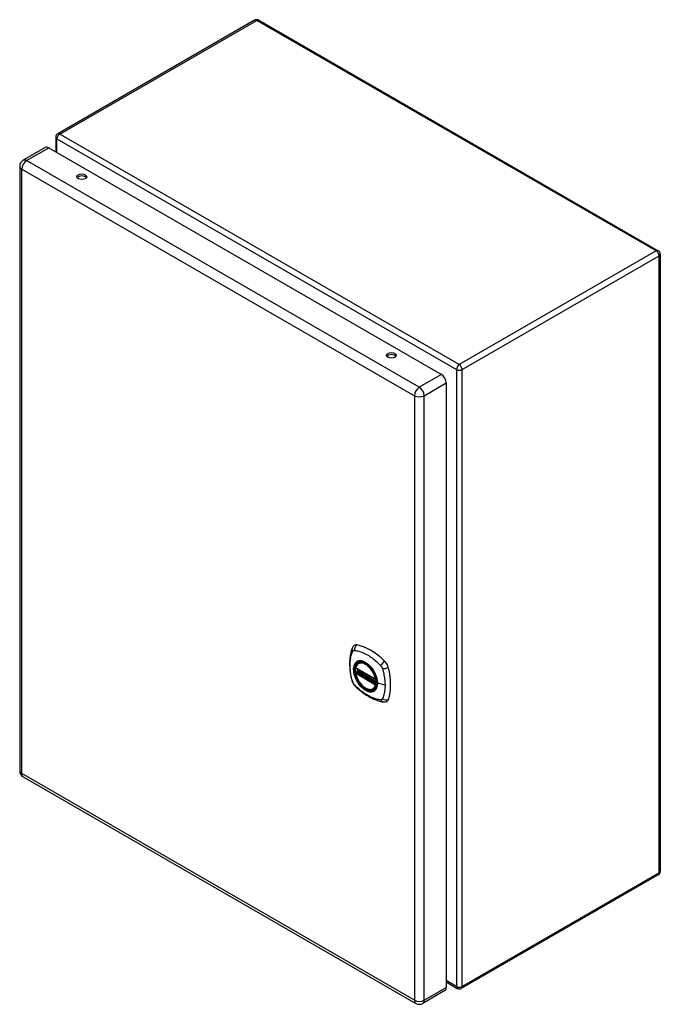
# Model space of a CAD drawing. Header units: inches. Extents: x 71 to 84.4, y 23 to 43.7.
import ezdxf

# ---------------------------------------------------------------- set-up
doc = ezdxf.new("R2010")
doc.units = ezdxf.units.IN
doc.header["$MEASUREMENT"] = 0
doc.layers.add('Visible Edges(ANSI)', color=7, linetype='Continuous', lineweight=25)
doc.layers.add('Visible Tangent Edges(ANSI)', color=7, linetype='Continuous', lineweight=25)

msp = doc.modelspace()

# ---------------------------------------------------------------- linework, layer by layer
at = {"layer": 'Visible Edges(ANSI)'}
for p, q in [((75.874, 43.658), (71.751, 41.277)), ((75.958, 43.658), (84.325, 38.828)), ((71.709, 41.205), (71.709, 40.9)), ((71.49, 40.991), (71.027, 40.724)), ((71.563, 40.984), (79.784, 36.237)), ((70.954, 40.597), (70.954, 27.933)), ((84.367, 38.755), (84.367, 25.828)), ((79.887, 36.059), (79.887, 23.394)), ((78.049, 30.19), (78.06, 30.196)), ((77.993, 30.086), (78.407, 29.847)), ((77.993, 29.99), (78.007, 29.998)), ((78.012, 30.01), (78.012, 30.012)), ((78.018, 30.024), (78.058, 30.048)), ((78.362, 29.648), (78.373, 29.654)), ((71.027, 27.806), (79.248, 23.06)), ((84.325, 25.756), (80.201, 23.375)), ((79.857, 23.327), (79.394, 23.06)), ((79.887, 23.508), (80.117, 23.375))]:
    msp.add_line(p, q, dxfattribs=at)
at = {"layer": 'Visible Edges(ANSI)', "flags": 128}
for points in [[(77.953, 30.555), (77.94, 30.542), (77.93, 30.528), (77.922, 30.513), (77.915, 30.499)], [(77.915, 30.499), (77.908, 30.478), (77.901, 30.458), (77.896, 30.439), (77.891, 30.421), (77.887, 30.402), (77.883, 30.383), (77.875, 30.343), (77.87, 30.302), (77.866, 30.261), (77.863, 30.218), (77.863, 30.175), (77.863, 30.132), (77.866, 30.088), (77.87, 30.043), (77.875, 29.999), (77.882, 29.953), (77.89, 29.908), (77.9, 29.862), (77.906, 29.839), (77.909, 29.827), (77.912, 29.813)], [(77.987, 30.099), (77.991, 30.114), (77.997, 30.128), (78.003, 30.141), (78.01, 30.153), (78.018, 30.164), (78.028, 30.174), (78.038, 30.182), (78.049, 30.19)], [(78.362, 29.648), (78.351, 29.642), (78.338, 29.637), (78.326, 29.634), (78.312, 29.632), (78.299, 29.632), (78.285, 29.633), (78.271, 29.635), (78.256, 29.638), (78.242, 29.643), (78.227, 29.649), (78.212, 29.656), (78.198, 29.664), (78.183, 29.673), (78.169, 29.683), (78.154, 29.694), (78.14, 29.706), (78.126, 29.719), (78.113, 29.733), (78.1, 29.748), (78.087, 29.763), (78.075, 29.779), (78.063, 29.796), (78.052, 29.813), (78.042, 29.831), (78.032, 29.848), (78.023, 29.867), (78.015, 29.885), (78.008, 29.904), (78.001, 29.922), (77.996, 29.941), (77.991, 29.96), (77.987, 29.978)], [(78.007, 29.998), (78.009, 30), (78.011, 30.003), (78.012, 30.007), (78.012, 30.01)], [(78.302, 30.11), (78.32, 30.087), (78.338, 30.064), (78.355, 30.039), (78.37, 30.014), (78.385, 29.988), (78.398, 29.961), (78.409, 29.934), (78.419, 29.906)], [(77.912, 29.813), (77.917, 29.8), (77.922, 29.787), (77.928, 29.774), (77.934, 29.762), (77.942, 29.75), (77.95, 29.739), (77.958, 29.728), (77.968, 29.717)], [(77.968, 29.717), (77.978, 29.707), (77.987, 29.698), (78.004, 29.681), (78.039, 29.651), (78.074, 29.621), (78.11, 29.592), (78.146, 29.565), (78.182, 29.54), (78.219, 29.516), (78.257, 29.493), (78.294, 29.472), (78.332, 29.453), (78.37, 29.436), (78.408, 29.42), (78.446, 29.407), (78.485, 29.395), (78.523, 29.385), (78.542, 29.381), (78.552, 29.379), (78.563, 29.377)], [(78.563, 29.377), (78.579, 29.375), (78.595, 29.375), (78.613, 29.377), (78.631, 29.382)]]:
    msp.add_lwpolyline(points, dxfattribs=at)
at = {"layer": 'Visible Edges(ANSI)'}
for centre, radius, start, end in [((75.916, 43.585), 0.084, 60, 120), ((71.793, 41.205), 0.084, 120, 180), ((71.1, 40.597), 0.146, 120, 180), ((84.283, 38.755), 0.084, 0, 60), ((77.999, 30.096), 0.0118, 166.5554, 240), ((77.999, 29.98), 0.0118, 120, 190.611), ((78.024, 30.014), 0.0118, 120, 187.8283), ((78.413, 29.857), 0.0118, 240, 282.6344), ((71.1, 27.933), 0.146, 180, 240), ((84.283, 25.828), 0.084, 300, 0), ((80.159, 23.447), 0.084, 240, 300), ((79.321, 23.186), 0.146, 240, 300)]:
    msp.add_arc(centre, radius, start, end, dxfattribs=at)
for centre, major_axis, start_param, end_param in [((71.563, 40.864), (-0.073, 0.126), 5.497787, 6.283185), ((72.255, 40.337), (0.102, 0), 0.378178, 2.763414), ((78.738, 36.594), (0.102, 0), 0.378178, 2.763414), ((79.784, 36.118), (0.073, -0.126), 0.785398, 2.356194), ((78.052, 30.409), (-0.089, 0.153), 5.825423, 6.408181), ((78.303, 29.412), (-0.64, 1.108), 5.170151, 5.825423), ((78.198, 29.914), (0.157, -0.273), 2.363977, 7.060801), ((78.554, 30.12), (0.089, -0.153), 1.113034, 2.028558), ((77.816, 30.256), (-0.64, 1.108), 3.599355, 4.254627), ((78.554, 29.54), (0.089, -0.153), 6.158189, 6.740947), ((79.784, 23.453), (0.073, -0.126), 0, 0.785398)]:
    msp.add_ellipse(centre, major_axis=major_axis, ratio=0.57735, start_param=start_param, end_param=end_param, dxfattribs=at)
for centre, major_axis in [((72.255, 40.38), (0.102, 0)), ((78.738, 36.637), (0.102, 0)), ((78.195, 29.912), (-0.16, 0.277))]:
    msp.add_ellipse(centre, major_axis=major_axis, ratio=0.57735, dxfattribs=at)
at = {"layer": 'Visible Tangent Edges(ANSI)'}
for p, q in [((71.793, 41.273), (75.916, 43.654)), ((84.283, 38.824), (75.916, 43.654)), ((80.159, 36.443), (71.793, 41.273)), ((71.733, 41.17), (80.1, 36.34)), ((71.733, 40.885), (71.733, 41.17)), ((71.1, 40.717), (71.563, 40.984)), ((79.321, 35.97), (71.1, 40.717)), ((70.997, 40.538), (79.218, 35.792)), ((70.997, 27.873), (70.997, 40.538)), ((84.283, 38.824), (80.159, 36.443)), ((80.218, 36.34), (84.342, 38.721)), ((84.342, 25.794), (84.342, 38.721)), ((78.683, 36.588), (78.652, 36.605)), ((80.1, 36.34), (80.1, 23.413)), ((80.218, 23.413), (80.218, 36.34)), ((79.784, 36.237), (79.321, 35.97)), ((79.425, 35.792), (79.887, 36.059)), ((79.218, 35.792), (79.218, 23.127)), ((79.425, 23.127), (79.425, 35.792)), ((78.404, 29.852), (77.99, 30.091)), ((77.99, 29.975), (78.404, 29.736)), ((77.999, 29.99), (78.01, 29.996)), ((78.413, 29.751), (77.999, 29.99)), ((78.01, 29.996), (78.42, 29.76)), ((78.421, 29.777), (78.018, 30.009)), ((78.024, 30.024), (78.062, 30.046)), ((78.421, 29.794), (78.024, 30.024)), ((78.419, 29.755), (78.413, 29.751)), ((78.603, 29.726), (78.446, 29.766)), ((79.218, 23.127), (70.997, 27.873)), ((84.342, 25.794), (80.218, 23.413)), ((80.1, 23.413), (79.887, 23.536)), ((79.425, 23.127), (79.887, 23.394))]:
    msp.add_line(p, q, dxfattribs=at)
at = {"layer": 'Visible Tangent Edges(ANSI)', "flags": 128}
for points in [[(77.926, 29.799), (77.916, 29.832), (77.909, 29.862), (77.902, 29.891), (77.896, 29.921), (77.891, 29.95), (77.886, 29.979), (77.882, 30.008), (77.879, 30.037), (77.876, 30.065), (77.874, 30.093), (77.873, 30.121), (77.873, 30.148), (77.873, 30.175), (77.874, 30.201), (77.876, 30.227), (77.878, 30.252), (77.882, 30.276), (77.886, 30.3), (77.891, 30.324), (77.896, 30.347), (77.902, 30.369), (77.909, 30.391), (77.916, 30.412), (77.926, 30.433)], [(77.926, 30.433), (77.927, 30.435), (77.928, 30.437), (77.929, 30.438), (77.93, 30.44), (77.931, 30.441), (77.932, 30.443), (77.934, 30.444), (77.935, 30.445), (77.936, 30.447), (77.938, 30.448), (77.939, 30.449), (77.941, 30.45), (77.942, 30.45), (77.944, 30.451), (77.946, 30.452), (77.947, 30.452), (77.949, 30.453), (77.951, 30.453), (77.953, 30.454), (77.954, 30.454), (77.956, 30.454), (77.958, 30.454), (77.96, 30.454), (77.962, 30.454)], [(77.962, 30.454), (77.986, 30.452), (78.008, 30.448), (78.03, 30.443), (78.053, 30.437), (78.075, 30.431), (78.098, 30.423), (78.121, 30.415), (78.144, 30.406), (78.168, 30.395), (78.191, 30.384), (78.214, 30.372), (78.238, 30.359), (78.261, 30.345), (78.284, 30.33), (78.308, 30.315), (78.331, 30.298), (78.354, 30.281), (78.376, 30.263), (78.399, 30.244), (78.422, 30.224), (78.444, 30.204), (78.466, 30.183), (78.488, 30.162), (78.512, 30.137)], [(78, 30.21), (77.991, 30.202), (77.982, 30.193), (77.975, 30.183), (77.968, 30.172), (77.962, 30.16), (77.957, 30.148), (77.952, 30.134), (77.948, 30.12), (77.945, 30.105), (77.943, 30.09), (77.942, 30.074), (77.942, 30.057), (77.942, 30.04), (77.943, 30.023), (77.945, 30.005), (77.948, 29.987), (77.952, 29.969), (77.957, 29.95), (77.962, 29.931), (77.968, 29.912), (77.975, 29.894), (77.982, 29.875), (77.991, 29.856), (78, 29.838)], [(78.443, 29.768), (78.438, 29.71), (78.421, 29.661), (78.393, 29.624), (78.357, 29.6), (78.313, 29.591), (78.264, 29.596), (78.211, 29.616), (78.157, 29.649), (78.106, 29.695), (78.058, 29.75), (78.017, 29.813), (77.984, 29.88), (77.96, 29.949), (77.948, 30.016), (77.946, 30.079), (77.956, 30.134), (77.977, 30.178), (78.008, 30.211), (78.047, 30.229), (78.094, 30.233), (78.145, 30.223), (78.198, 30.197), (78.251, 30.159), (78.302, 30.11)], [(78.033, 30.229), (78.031, 30.228), (78.03, 30.228), (78.028, 30.227), (78.027, 30.226), (78.025, 30.226), (78.024, 30.225), (78.022, 30.224), (78.021, 30.224), (78.02, 30.223), (78.018, 30.222), (78.017, 30.221), (78.015, 30.221), (78.014, 30.22), (78.013, 30.219), (78.011, 30.218), (78.01, 30.217), (78.009, 30.216), (78.007, 30.215), (78.006, 30.215), (78.005, 30.214), (78.003, 30.213), (78.002, 30.212), (78.001, 30.211), (78, 30.21)], [(78.355, 30.043), (78.343, 30.06), (78.331, 30.076), (78.319, 30.092), (78.306, 30.108), (78.293, 30.122), (78.279, 30.136), (78.266, 30.15), (78.252, 30.162), (78.237, 30.174), (78.223, 30.184), (78.209, 30.194), (78.194, 30.203), (78.179, 30.211), (78.165, 30.218), (78.15, 30.224), (78.136, 30.229), (78.122, 30.233), (78.108, 30.235), (78.095, 30.237), (78.081, 30.237), (78.069, 30.237), (78.056, 30.235), (78.044, 30.233), (78.033, 30.229)], [(78.512, 30.137), (78.513, 30.136), (78.514, 30.135), (78.515, 30.134), (78.515, 30.133), (78.516, 30.132), (78.517, 30.13), (78.518, 30.129), (78.519, 30.128), (78.52, 30.127), (78.521, 30.126), (78.522, 30.124), (78.523, 30.123), (78.524, 30.122), (78.525, 30.121), (78.526, 30.119), (78.526, 30.118), (78.527, 30.117), (78.528, 30.116), (78.529, 30.114), (78.53, 30.113), (78.531, 30.112), (78.531, 30.11), (78.532, 30.109), (78.533, 30.108)], [(78.007, 29.998), (78.007, 29.998), (78.006, 29.998), (78.006, 29.998), (78.006, 29.998), (78.006, 29.998), (78.006, 29.998), (78.006, 29.998), (78.006, 29.998), (78.006, 29.998), (78.006, 29.998), (78.006, 29.998), (78.006, 29.998), (78.006, 29.998), (78.006, 29.998), (78.006, 29.998), (78.006, 29.998), (78.006, 29.998), (78.006, 29.998), (78.006, 29.998), (78.006, 29.998), (78.006, 29.998), (78.006, 29.998), (78.006, 29.998), (78.006, 29.998)], [(78.006, 29.998), (78.006, 29.998), (78.006, 29.998), (78.006, 29.998), (78.006, 29.998), (78.006, 29.998), (78.006, 29.998), (78.006, 29.998), (78.006, 29.998), (78.006, 29.998), (78.007, 29.998), (78.007, 29.998), (78.007, 29.998), (78.007, 29.998), (78.007, 29.998), (78.007, 29.998), (78.007, 29.997), (78.007, 29.997), (78.007, 29.997), (78.008, 29.997), (78.008, 29.997), (78.008, 29.997), (78.008, 29.997), (78.008, 29.997), (78.008, 29.997)], [(78.008, 29.997), (78.009, 29.997), (78.009, 29.997), (78.009, 29.997), (78.009, 29.997), (78.009, 29.997), (78.009, 29.997), (78.009, 29.997), (78.009, 29.997), (78.009, 29.997), (78.009, 29.997), (78.009, 29.997), (78.009, 29.997), (78.009, 29.997), (78.009, 29.997), (78.009, 29.997), (78.009, 29.997), (78.01, 29.997), (78.01, 29.996), (78.01, 29.996), (78.01, 29.996), (78.01, 29.996), (78.01, 29.996), (78.01, 29.996), (78.01, 29.996)], [(78.012, 30.011), (78.012, 30.011), (78.012, 30.011), (78.012, 30.011), (78.012, 30.011), (78.012, 30.011), (78.012, 30.011), (78.012, 30.011), (78.012, 30.011), (78.012, 30.011), (78.012, 30.011), (78.012, 30.011), (78.012, 30.011), (78.012, 30.011), (78.012, 30.011), (78.012, 30.011), (78.012, 30.01), (78.012, 30.01), (78.012, 30.01), (78.012, 30.01), (78.012, 30.01), (78.012, 30.01), (78.012, 30.01), (78.012, 30.01), (78.012, 30.01)], [(78.015, 30.011), (78.015, 30.011), (78.015, 30.011), (78.015, 30.011), (78.015, 30.011), (78.014, 30.011), (78.014, 30.011), (78.014, 30.011), (78.014, 30.011), (78.014, 30.011), (78.014, 30.011), (78.013, 30.011), (78.013, 30.011), (78.013, 30.011), (78.013, 30.011), (78.013, 30.011), (78.013, 30.011), (78.013, 30.011), (78.013, 30.011), (78.013, 30.011), (78.012, 30.011), (78.012, 30.011), (78.012, 30.011), (78.012, 30.011), (78.012, 30.011)], [(78.018, 30.009), (78.018, 30.009), (78.018, 30.009), (78.018, 30.009), (78.018, 30.009), (78.018, 30.009), (78.017, 30.01), (78.017, 30.01), (78.017, 30.01), (78.017, 30.01), (78.017, 30.01), (78.017, 30.01), (78.017, 30.01), (78.017, 30.01), (78.016, 30.01), (78.016, 30.01), (78.016, 30.01), (78.016, 30.01), (78.016, 30.01), (78.016, 30.01), (78.016, 30.01), (78.016, 30.01), (78.016, 30.011), (78.015, 30.011), (78.015, 30.011)], [(78.388, 29.985), (78.387, 29.988), (78.385, 29.99), (78.384, 29.993), (78.383, 29.995), (78.381, 29.998), (78.38, 30), (78.379, 30.003), (78.377, 30.005), (78.376, 30.007), (78.375, 30.01), (78.373, 30.012), (78.372, 30.015), (78.371, 30.017), (78.369, 30.019), (78.368, 30.022), (78.366, 30.024), (78.365, 30.027), (78.363, 30.029), (78.362, 30.031), (78.361, 30.034), (78.359, 30.036), (78.358, 30.038), (78.356, 30.041), (78.355, 30.043)], [(78.446, 29.766), (78.446, 29.775), (78.446, 29.783), (78.445, 29.792), (78.445, 29.801), (78.444, 29.81), (78.442, 29.819), (78.441, 29.828), (78.44, 29.837), (78.438, 29.846), (78.436, 29.855), (78.434, 29.864), (78.431, 29.874), (78.429, 29.883), (78.426, 29.892), (78.423, 29.902), (78.42, 29.911), (78.416, 29.92), (78.413, 29.93), (78.409, 29.939), (78.405, 29.949), (78.401, 29.958), (78.397, 29.967), (78.392, 29.976), (78.388, 29.985)], [(78.533, 30.108), (78.534, 30.106), (78.535, 30.105), (78.535, 30.104), (78.536, 30.102), (78.537, 30.101), (78.537, 30.1), (78.538, 30.098), (78.539, 30.097), (78.539, 30.095), (78.54, 30.094), (78.541, 30.093), (78.541, 30.091), (78.542, 30.09), (78.543, 30.088), (78.543, 30.087), (78.544, 30.086), (78.544, 30.084), (78.545, 30.083), (78.545, 30.081), (78.546, 30.08), (78.546, 30.079), (78.547, 30.077), (78.547, 30.076), (78.548, 30.074)], [(78.548, 30.074), (78.554, 30.056), (78.558, 30.041), (78.562, 30.027), (78.565, 30.012), (78.569, 29.997), (78.572, 29.982), (78.575, 29.968), (78.578, 29.953), (78.581, 29.938), (78.584, 29.924), (78.587, 29.909), (78.589, 29.895), (78.591, 29.88), (78.593, 29.866), (78.595, 29.851), (78.597, 29.837), (78.598, 29.823), (78.6, 29.809), (78.601, 29.795), (78.602, 29.781), (78.602, 29.767), (78.603, 29.754), (78.603, 29.74), (78.603, 29.726)], [(77.962, 29.736), (77.96, 29.738), (77.958, 29.741), (77.956, 29.743), (77.954, 29.745), (77.953, 29.748), (77.951, 29.75), (77.949, 29.753), (77.947, 29.755), (77.946, 29.758), (77.944, 29.76), (77.942, 29.763), (77.941, 29.766), (77.939, 29.768), (77.938, 29.771), (77.936, 29.774), (77.935, 29.777), (77.934, 29.779), (77.932, 29.782), (77.931, 29.785), (77.93, 29.788), (77.929, 29.79), (77.928, 29.793), (77.927, 29.796), (77.926, 29.799)], [(78.512, 29.419), (78.488, 29.421), (78.466, 29.425), (78.444, 29.43), (78.422, 29.436), (78.399, 29.443), (78.376, 29.451), (78.354, 29.459), (78.331, 29.469), (78.308, 29.479), (78.284, 29.49), (78.261, 29.502), (78.238, 29.516), (78.214, 29.529), (78.191, 29.544), (78.168, 29.56), (78.144, 29.576), (78.121, 29.593), (78.098, 29.611), (78.075, 29.63), (78.053, 29.649), (78.03, 29.669), (78.008, 29.69), (77.986, 29.711), (77.962, 29.736)], [(78, 29.838), (78.001, 29.836), (78.002, 29.833), (78.003, 29.831), (78.005, 29.828), (78.006, 29.826), (78.007, 29.823), (78.009, 29.821), (78.01, 29.818), (78.011, 29.816), (78.013, 29.814), (78.014, 29.811), (78.015, 29.809), (78.017, 29.806), (78.018, 29.804), (78.02, 29.802), (78.021, 29.799), (78.022, 29.797), (78.024, 29.794), (78.025, 29.792), (78.027, 29.79), (78.028, 29.787), (78.03, 29.785), (78.031, 29.783), (78.033, 29.78)], [(78.033, 29.78), (78.044, 29.764), (78.056, 29.747), (78.069, 29.731), (78.082, 29.716), (78.095, 29.701), (78.108, 29.687), (78.122, 29.674), (78.136, 29.662), (78.15, 29.65), (78.165, 29.639), (78.179, 29.629), (78.194, 29.621), (78.209, 29.613), (78.223, 29.606), (78.237, 29.6), (78.252, 29.595), (78.266, 29.591), (78.28, 29.588), (78.293, 29.587), (78.306, 29.586), (78.319, 29.587), (78.331, 29.588), (78.343, 29.591), (78.355, 29.595)], [(78.388, 29.614), (78.392, 29.618), (78.397, 29.622), (78.401, 29.626), (78.405, 29.631), (78.409, 29.636), (78.413, 29.641), (78.416, 29.646), (78.42, 29.652), (78.423, 29.658), (78.426, 29.663), (78.429, 29.67), (78.431, 29.676), (78.434, 29.683), (78.436, 29.689), (78.438, 29.696), (78.44, 29.703), (78.441, 29.711), (78.443, 29.718), (78.444, 29.726), (78.445, 29.734), (78.445, 29.742), (78.446, 29.75), (78.446, 29.758), (78.446, 29.766)], [(78.419, 29.906), (78.421, 29.9), (78.423, 29.894), (78.425, 29.888), (78.426, 29.882), (78.428, 29.877), (78.43, 29.871), (78.431, 29.865), (78.433, 29.859), (78.434, 29.853), (78.435, 29.847), (78.436, 29.841), (78.437, 29.836), (78.438, 29.83), (78.439, 29.824), (78.44, 29.818), (78.441, 29.813), (78.441, 29.807), (78.442, 29.801), (78.442, 29.796), (78.443, 29.79), (78.443, 29.785), (78.443, 29.779), (78.443, 29.774), (78.443, 29.768)], [(78.603, 29.726), (78.603, 29.713), (78.603, 29.7), (78.602, 29.686), (78.602, 29.673), (78.601, 29.66), (78.6, 29.647), (78.598, 29.635), (78.597, 29.622), (78.595, 29.61), (78.593, 29.597), (78.591, 29.585), (78.589, 29.573), (78.587, 29.561), (78.584, 29.55), (78.581, 29.538), (78.578, 29.527), (78.575, 29.516), (78.572, 29.504), (78.569, 29.493), (78.565, 29.483), (78.562, 29.472), (78.558, 29.462), (78.554, 29.451), (78.548, 29.44)], [(78.355, 29.595), (78.356, 29.595), (78.358, 29.596), (78.359, 29.596), (78.361, 29.597), (78.362, 29.598), (78.363, 29.598), (78.365, 29.599), (78.366, 29.6), (78.368, 29.601), (78.369, 29.601), (78.371, 29.602), (78.372, 29.603), (78.373, 29.604), (78.375, 29.604), (78.376, 29.605), (78.377, 29.606), (78.379, 29.607), (78.38, 29.608), (78.381, 29.609), (78.383, 29.61), (78.384, 29.611), (78.385, 29.612), (78.387, 29.613), (78.388, 29.614)], [(78.548, 29.44), (78.547, 29.438), (78.546, 29.436), (78.545, 29.435), (78.544, 29.433), (78.543, 29.432), (78.541, 29.431), (78.54, 29.429), (78.539, 29.428), (78.537, 29.427), (78.536, 29.426), (78.535, 29.425), (78.533, 29.424), (78.531, 29.423), (78.53, 29.422), (78.528, 29.422), (78.527, 29.421), (78.525, 29.42), (78.523, 29.42), (78.521, 29.419), (78.519, 29.419), (78.517, 29.419), (78.516, 29.419), (78.514, 29.419), (78.512, 29.419)]]:
    msp.add_lwpolyline(points, dxfattribs=at)
at = {"layer": 'Visible Tangent Edges(ANSI)'}
for centre, major_axis, ratio, start_param, end_param in [((75.916, 43.585), (-0.042, 0.0727), 0.57735, 5.497787, 6.283185), ((75.916, 43.585), (0.042, 0.0727), 0.57735, 0, 0.785398), ((71.793, 41.205), (0.042, 0.0727), 0.57735, 0.785398, 2.356194), ((71.793, 41.205), (-0.042, 0.0727), 0.57735, 5.497787, 6.283185), ((71.793, 41.205), (-0.084, 0), 0.57735, 0, 0.785398), ((71.1, 40.597), (-0.073, -0.126), 0.57735, 3.926991, 5.497787), ((71.1, 40.597), (-0.073, 0.126), 0.57735, 5.497787, 6.283185), ((71.1, 40.597), (-0.146, 0), 0.57735, 0, 0.785398), ((84.283, 38.755), (0.042, 0.0727), 0.57735, 0, 0.785398), ((84.283, 38.755), (0.042, -0.0727), 0.57735, 0.785398, 2.356194), ((84.283, 38.755), (0.084, 0), 0.57735, 5.497787, 6.283185), ((80.159, 36.374), (-0.042, -0.0727), 0.57735, 3.926991, 5.497787), ((80.159, 36.374), (0.084, 0), 0.57735, 3.926991, 5.497787), ((80.159, 36.374), (0.042, -0.0727), 0.57735, 0.785398, 2.356194), ((79.321, 35.851), (0.073, 0.126), 0.57735, 0.785398, 2.356194), ((79.321, 35.851), (-0.073, 0.126), 0.57735, 3.926991, 5.497787), ((79.321, 35.851), (-0.146, 0), 0.57735, 0.785398, 2.356194), ((78.053, 30.473), (-0.027, -0.115), 0.753705, 3.902663, 5.039934), ((78.026, 30.457), (-0.11, 0.042), 0.704518, 0, 0.765179), ((78.197, 29.914), (-0.173, 0.3), 0.57735, 5.055237, 10.652726), ((78.197, 29.914), (-0.151, 0.261), 0.57735, 4.164956, 6.830618), ((78.206, 29.919), (-0.156, 0.271), 0.57735, 6.166197, 6.283185), ((78.582, 30.167), (-0.0787, -0.088), 0.341266, 4.200572, 5.337843), ((77.999, 30.096), (-0.0115, 0.0027), 0.697177, 0, 0.936254), ((77.999, 29.98), (-0.0116, -0.0022), 0.424984, 0, 0.691657), ((77.999, 30.096), (-0.0059, -0.0102), 0.57735, 5.497787, 6.283185), ((77.999, 29.98), (-0.0059, -0.0102), 0.57735, 3.926991, 5.497787), ((78.197, 29.914), (0.151, -0.261), 0.57735, 4.164956, 6.830618), ((77.999, 29.98), (-0.0059, 0.0102), 0.57735, 5.497787, 6.283185), ((78.001, 30.009), (0.0018, -0.0117), 0.983841, 0.332621, 1.648576), ((78.007, 30.007), (0.0039, 0.0112), 0.653911, 3.808835, 5.235416), ((78.01, 30.006), (0.0059, 0.0102), 0.57735, 3.926991, 5.335914), ((78.024, 30.014), (-0.0117, -0.0016), 0.470841, 0, 0.203742), ((78.024, 30.014), (-0.0059, -0.0102), 0.57735, 3.926991, 5.351326), ((78.024, 30.014), (-0.0059, 0.0102), 0.57735, 5.497787, 6.283185), ((78.609, 30.12), (0.116, 0.024), 0.341266, 4.086935, 5.224206), ((78.026, 29.846), (-0.114, -0.032), 0.390453, 0, 0.392125), ((78.053, 29.799), (-0.0849, -0.0822), 0.390453, 5.89106, 6.283185), ((78.413, 29.857), (-0.0059, -0.0102), 0.57735, 5.497787, 6.283185), ((78.413, 29.857), (-0.0116, -0.0022), 0.424984, 0.691657, 1.603666), ((78.413, 29.741), (0.0059, 0.0102), 0.57735, 0.785398, 2.356194), ((78.413, 29.741), (0.0115, -0.0027), 0.697177, 4.077847, 5.160757), ((78.413, 29.741), (0.0059, -0.0102), 0.57735, 1.624298, 2.356194), ((78.448, 29.769), (-0.00492, 0), 0.57735, 0.141897, 1.156289), ((78.206, 29.919), (0.156, -0.271), 0.57735, 0, 0.116988), ((78.582, 29.494), (-0.019, -0.117), 0.704518, 5.518007, 6.283185), ((78.609, 29.509), (0.113, -0.035), 0.753705, 4.384844, 5.522115), ((71.1, 27.933), (-0.146, 0), 0.57735, 0, 0.785398), ((71.1, 27.933), (-0.073, -0.126), 0.57735, 5.497787, 6.283185), ((84.283, 25.828), (0.042, -0.0727), 0.57735, 0, 0.785398), ((84.283, 25.828), (0.084, 0), 0.57735, 5.497787, 6.283185), ((80.159, 23.447), (-0.084, 0), 0.57735, 0.785398, 2.356194), ((80.159, 23.447), (-0.042, -0.0727), 0.57735, 5.497787, 6.283185), ((80.159, 23.447), (0.042, -0.0727), 0.57735, 0, 0.785398), ((79.321, 23.186), (-0.073, -0.126), 0.57735, 5.497787, 6.283185), ((79.321, 23.186), (0.146, 0), 0.57735, 3.926991, 5.497787), ((79.321, 23.186), (0.073, -0.126), 0.57735, 0, 0.785398)]:
    msp.add_ellipse(centre, major_axis=major_axis, ratio=ratio, start_param=start_param, end_param=end_param, dxfattribs=at)
for centre, major_axis in [((78.198, 29.914), (0.171, -0.296)), ((78.195, 29.913), (-0.163, 0.282)), ((78.195, 29.912), (0.162, -0.281))]:
    msp.add_ellipse(centre, major_axis=major_axis, ratio=0.57735, dxfattribs=at)

doc.saveas('drawing.dxf')
